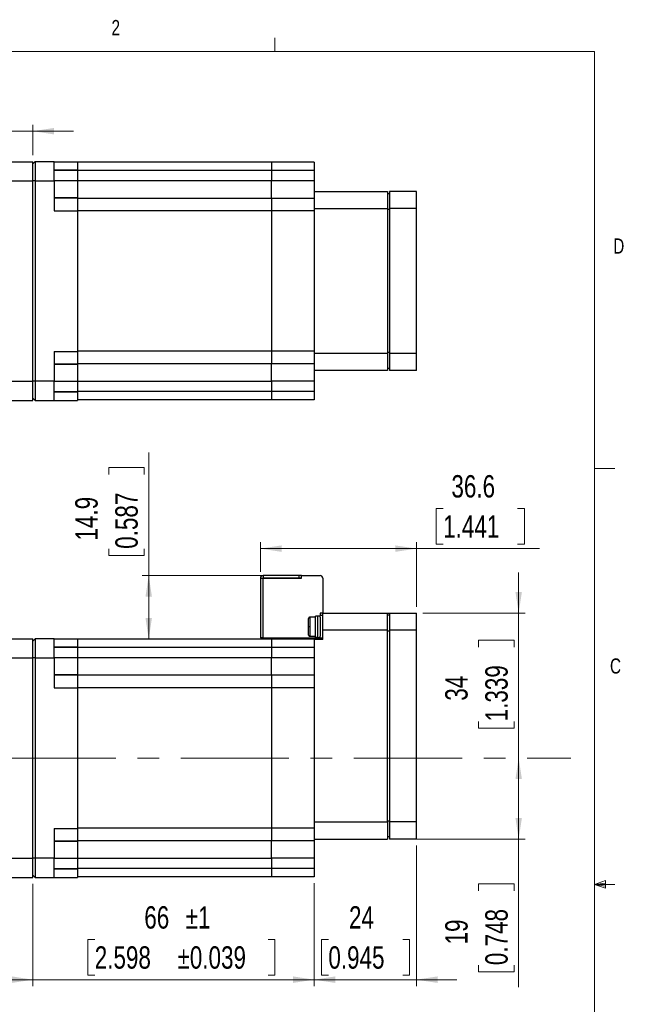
# Model space of a CAD drawing. Header units: millimetres. Extents: x 11 to 421, y 5 to 275.
# Tile 10 of 10: x 326 to 421, y 121 to 275. Entities that reach past the tile are written whole.
import ezdxf

# ---------------------------------------------------------------- set-up
doc = ezdxf.new("R2010")
doc.units = ezdxf.units.MM
doc.linetypes.add('CENTERX2', pattern=[20.32, 12.7, -2.54, 2.54, -2.54])
doc.styles.add('SLDTEXTSTYLE0', font='TXT', dxfattribs={"width": 0.75})
doc.dimstyles.new('SLDDIMSTYLE2', dxfattribs={"dimtxt": 3.5, "dimasz": 3.302, "dimexe": 0, "dimexo": 0.0625, "dimgap": 0.875, "dimtad": 1, "dimdec": 3, "dimlfac": 1.5, "dimrnd": 1e-09, "dimzin": 12, "dimdsep": 46, "dimtxsty": 'SLDTEXTSTYLE0', "dimsah": 1, "dimcen": 0.09, "dimadec": 0, "dimazin": 3, "dimtfac": 1, "dimtdec": 3, "dimtofl": 0, "dimtmove": 0, "dimatfit": 3, "dimfxl": 1, "dimfrac": 2, "dimtolj": 1, "dimtzin": 12, "dimarcsym": 0})
doc.dimstyles.new('SLDDIMSTYLE4', dxfattribs={"dimtxt": 3.5, "dimasz": 3.302, "dimexe": 0, "dimexo": 0.0625, "dimgap": 0.875, "dimtad": 1, "dimdec": 3, "dimlfac": 1.5, "dimrnd": 1e-09, "dimzin": 12, "dimdsep": 46, "dimtxsty": 'SLDTEXTSTYLE0', "dimsah": 1, "dimcen": 0.09, "dimadec": 0, "dimazin": 3, "dimtfac": 1, "dimtdec": 3, "dimtmove": 0, "dimatfit": 0, "dimfxl": 1, "dimfrac": 2, "dimtolj": 1, "dimtzin": 12, "dimarcsym": 0})
doc.dimstyles.new('SLDDIMSTYLE5', dxfattribs={"dimtxt": 3.5, "dimasz": 3.302, "dimexe": 0, "dimexo": 0.0625, "dimgap": 0.875, "dimtad": 1, "dimdec": 0, "dimlfac": 1.5, "dimrnd": 1e-09, "dimzin": 12, "dimdsep": 46, "dimtxsty": 'SLDTEXTSTYLE0', "dimsah": 1, "dimcen": 0.09, "dimadec": 0, "dimazin": 3, "dimtol": 1, "dimtp": 1, "dimtm": 1, "dimtfac": 1, "dimtdec": 0, "dimtmove": 0, "dimatfit": 0, "dimfxl": 1, "dimfrac": 2, "dimtolj": 1, "dimarcsym": 0})
doc.dimstyles.new('SLDDIMSTYLE6', dxfattribs={"dimtxt": 3.5, "dimasz": 3.302, "dimexe": 0, "dimexo": 0.0625, "dimgap": 0.875, "dimtad": 1, "dimdec": 1, "dimlfac": 1.5, "dimrnd": 1e-09, "dimzin": 12, "dimdsep": 46, "dimtxsty": 'SLDTEXTSTYLE0', "dimsah": 1, "dimcen": 0.09, "dimadec": 0, "dimazin": 3, "dimtfac": 1, "dimtdec": 1, "dimtofl": 0, "dimtmove": 0, "dimatfit": 3, "dimfxl": 1, "dimfrac": 2, "dimtolj": 1, "dimtzin": 12, "dimarcsym": 0})

# ---------------------------------------------------------------- blocks, each defined once
blk = doc.blocks.new('_D_5')
at = {"color": 7, "linetype": 'Continuous', "lineweight": 18}
for p, q in [((328.08, 140.14), (328.08, 124.14)), ((372.08, 140.21), (372.08, 124.14)), ((337.76, 131.41), (336.69, 131.41)), ((336.69, 131.41), (336.69, 125.85)), ((364.89, 131.41), (365.95, 131.41)), ((365.95, 131.41), (365.95, 125.85)), ((328.08, 125.14), (321.73, 125.14)), ((328.08, 125.14), (372.08, 125.14)), ((336.69, 125.85), (337.76, 125.85)), ((365.95, 125.85), (364.89, 125.85)), ((372.08, 125.14), (378.43, 125.14))]:
    blk.add_line(p, q, dxfattribs=at)
for points in [[(328.08, 125.14), (324.78, 125.65), (324.78, 124.63)], [(372.08, 125.14), (375.39, 124.63), (375.39, 125.65)]]:
    blk.add_solid(points, dxfattribs=at)
at = {"color": 7, "linetype": 'Continuous', "lineweight": 18, "char_height": 3.5, "attachment_point": 1, "style": 'SLDTEXTSTYLE0'}
for s, insert in [('66', (345.51, 136.63)), ('±1', (352, 136.63)), ('2.598', (337.76, 130.36)), ('±0.039', (350.71, 130.36))]:
    blk.add_mtext(s, dxfattribs=dict(at, insert=insert))
blk = doc.blocks.new('_D_6')
at = {"color": 7, "linetype": 'Continuous', "lineweight": 18}
for p, q in [((388.08, 146.14), (388.08, 124.14)), ((372.08, 140.21), (372.08, 124.14)), ((374.31, 131.41), (373.24, 131.41)), ((373.24, 131.41), (373.24, 125.85)), ((385.94, 131.41), (387.01, 131.41)), ((387.01, 131.41), (387.01, 125.85)), ((372.08, 125.14), (365.73, 125.14)), ((372.08, 125.14), (388.08, 125.14)), ((373.24, 125.85), (374.31, 125.85)), ((387.01, 125.85), (385.94, 125.85)), ((388.08, 125.14), (394.43, 125.14))]:
    blk.add_line(p, q, dxfattribs=at)
for points in [[(372.08, 125.14), (368.78, 125.65), (368.78, 124.63)], [(388.08, 125.14), (391.39, 124.63), (391.39, 125.65)]]:
    blk.add_solid(points, dxfattribs=at)
at = {"color": 7, "linetype": 'Continuous', "lineweight": 18, "char_height": 3.5, "attachment_point": 1, "style": 'SLDTEXTSTYLE0'}
for s, insert in [('24', (377.54, 136.63)), ('0.945', (374.31, 130.36))]:
    blk.add_mtext(s, dxfattribs=dict(at, insert=insert))
blk = doc.blocks.new('_D_7')
at = {"color": 7, "linetype": 'Continuous', "lineweight": 18}
for p, q in [((404.08, 147.14), (404.08, 159.81)), ((384.55, 147.14), (405.08, 147.14)), ((404.08, 147.14), (404.08, 123.99)), ((397.82, 139.05), (397.82, 140.12)), ((397.82, 140.12), (403.37, 140.12)), ((403.37, 140.12), (403.37, 139.05)), ((397.82, 127.41), (397.82, 126.35)), ((397.82, 126.35), (403.37, 126.35)), ((403.37, 126.35), (403.37, 127.41))]:
    blk.add_line(p, q, dxfattribs=at)
for points in [[(404.08, 159.81), (403.58, 156.5), (404.59, 156.5)], [(404.08, 147.14), (404.59, 150.44), (403.58, 150.44)]]:
    blk.add_solid(points, dxfattribs=at)
at = {"color": 7, "linetype": 'Continuous', "lineweight": 18, "char_height": 3.5, "attachment_point": 1, "rotation": 90, "style": 'SLDTEXTSTYLE0'}
for s, insert in [('0.748', (398.86, 127.41)), ('19', (392.59, 130.65))]:
    blk.add_mtext(s, dxfattribs=dict(at, insert=insert))
blk = doc.blocks.new('_D_8')
at = {"color": 7, "linetype": 'Continuous', "lineweight": 18}
for p, q in [((404.08, 182.47), (404.08, 188.82)), ((389.08, 182.47), (405.08, 182.47)), ((404.08, 159.81), (404.08, 182.47)), ((397.82, 177.17), (397.82, 178.24)), ((397.82, 178.24), (403.37, 178.24)), ((403.37, 178.24), (403.37, 177.17)), ((397.82, 165.54), (397.82, 164.47)), ((403.37, 164.47), (403.37, 165.54)), ((397.82, 164.47), (403.37, 164.47)), ((404.08, 159.81), (404.08, 153.46))]:
    blk.add_line(p, q, dxfattribs=at)
for points in [[(404.08, 182.47), (404.59, 185.78), (403.58, 185.78)], [(404.08, 159.81), (403.58, 156.5), (404.59, 156.5)]]:
    blk.add_solid(points, dxfattribs=at)
at = {"color": 7, "linetype": 'Continuous', "lineweight": 18, "char_height": 3.5, "attachment_point": 1, "rotation": 90, "style": 'SLDTEXTSTYLE0'}
for s, insert in [('1.339', (398.86, 165.54)), ('34', (392.59, 168.77))]:
    blk.add_mtext(s, dxfattribs=dict(at, insert=insert))
blk = doc.blocks.new('_D_9')
at = {"color": 7, "linetype": 'Continuous', "lineweight": 18}
for p, q in [((392.27, 198.82), (391.2, 198.82)), ((391.2, 198.82), (391.2, 193.27)), ((403.9, 198.82), (404.97, 198.82)), ((404.97, 198.82), (404.97, 193.27)), ((363.68, 188.95), (363.68, 193.56)), ((363.68, 192.56), (388.08, 192.56)), ((388.08, 183.47), (388.08, 193.56)), ((388.08, 192.56), (407.33, 192.56)), ((391.2, 193.27), (392.27, 193.27)), ((404.97, 193.27), (403.9, 193.27))]:
    blk.add_line(p, q, dxfattribs=at)
for points in [[(363.68, 192.56), (366.99, 192.05), (366.99, 193.06)], [(388.08, 192.56), (384.78, 193.06), (384.78, 192.05)]]:
    blk.add_solid(points, dxfattribs=at)
at = {"color": 7, "linetype": 'Continuous', "lineweight": 18, "char_height": 3.5, "attachment_point": 1, "style": 'SLDTEXTSTYLE0'}
for s, insert in [('36.6', (393.56, 204.05)), ('1.441', (392.27, 197.78))]:
    blk.add_mtext(s, dxfattribs=dict(at, insert=insert))
blk = doc.blocks.new('_D_10')
at = {"color": 7, "linetype": 'Continuous', "lineweight": 18}
for p, q in [((346.2, 188.35), (346.2, 207.59)), ((339.94, 204.17), (339.94, 205.23)), ((339.94, 205.23), (345.49, 205.23)), ((345.49, 205.23), (345.49, 204.17)), ((339.94, 192.53), (339.94, 191.46)), ((345.49, 191.46), (345.49, 192.53)), ((339.94, 191.46), (345.49, 191.46)), ((369.08, 188.35), (345.2, 188.35)), ((346.2, 188.35), (346.2, 178.41))]:
    blk.add_line(p, q, dxfattribs=at)
for points in [[(346.2, 188.35), (345.7, 185.04), (346.71, 185.04)], [(346.2, 178.41), (346.71, 181.71), (345.7, 181.71)]]:
    blk.add_solid(points, dxfattribs=at)
at = {"color": 7, "linetype": 'Continuous', "lineweight": 18, "char_height": 3.5, "attachment_point": 1, "rotation": 90, "style": 'SLDTEXTSTYLE0'}
for s, insert in [('0.587', (340.98, 192.53)), ('14.9', (334.71, 193.82))]:
    blk.add_mtext(s, dxfattribs=dict(at, insert=insert))
blk = doc.blocks.new('_D_11')
at = {"color": 7, "linetype": 'Continuous', "lineweight": 18}
for p, q in [((305.68, 264.11), (304.61, 264.11)), ((304.61, 264.11), (304.61, 258.56)), ((317.32, 264.11), (318.38, 264.11)), ((318.38, 264.11), (318.38, 258.56)), ((324.08, 254.07), (324.08, 258.85)), ((328.08, 254.07), (328.08, 258.85)), ((324.08, 257.85), (302.25, 257.85)), ((304.61, 258.56), (305.68, 258.56)), ((318.38, 258.56), (317.32, 258.56)), ((324.08, 257.85), (328.08, 257.85)), ((328.08, 257.85), (334.43, 257.85))]:
    blk.add_line(p, q, dxfattribs=at)
for points in [[(324.08, 257.85), (320.78, 258.35), (320.78, 257.34)], [(328.08, 257.85), (331.39, 257.34), (331.39, 258.35)]]:
    blk.add_solid(points, dxfattribs=at)
at = {"color": 7, "linetype": 'Continuous', "lineweight": 18, "char_height": 3.5, "attachment_point": 1, "style": 'SLDTEXTSTYLE0'}
for s, insert in [('6', (310.21, 269.34)), ('0.236', (305.68, 263.07))]:
    blk.add_mtext(s, dxfattribs=dict(at, insert=insert))

msp = doc.modelspace()

# ---------------------------------------------------------------- linework, layer by layer
at = {"color": 7, "linetype": 'Continuous', "lineweight": 18}
for p, q in [((365.94419, 270.30866), (365.94419, 272.46256)), ((15.90679, 270.30866), (415.95679, 270.30866)), ((415.95679, 9.95866), (415.95679, 270.30866)), ((415.95679, 205.11242), (419.13179, 205.11242)), ((415.95679, 140.02492), (417.6632, 140.63477)), ((415.95679, 140.02492), (417.6632, 140.25449)), ((417.6632, 140.63477), (417.6632, 139.45143)), ((415.95679, 140.02492), (419.13179, 140.02492)), ((415.95679, 140.02492), (417.6632, 139.45143)), ((415.95679, 140.02492), (417.6632, 139.76309))]:
    msp.add_line(p, q, dxfattribs=at)
at = {"color": 7, "linetype": 'Continuous', "lineweight": 25}
for p, q in [((324.08462, 253.07135), (328.08462, 253.07135)), ((328.41795, 253.07135), (328.08462, 252.73801)), ((328.08462, 250.07135), (328.08462, 253.07135)), ((328.41795, 253.07135), (328.41795, 250.07135)), ((331.41795, 253.07135), (328.41795, 253.07135)), ((331.41795, 250.07135), (331.41795, 253.07135)), ((331.41795, 253.07135), (335.05128, 253.07135)), ((335.05128, 253.07125), (335.05128, 251.73821)), ((365.41795, 253.00468), (335.05128, 253.00468)), ((365.41795, 253.00468), (365.41795, 251.70465)), ((372.08462, 253.00468), (365.41795, 253.00468)), ((372.08462, 253.00468), (372.08462, 251.70465)), ((335.05128, 251.73821), (331.41795, 251.73821)), ((331.41795, 251.73768), (335.05128, 251.73768)), ((335.05128, 251.73821), (335.05128, 251.73768)), ((335.05128, 251.73768), (335.05128, 250.07135)), ((365.41795, 251.70465), (335.05128, 251.70465)), ((365.41795, 251.70465), (365.41795, 250.07135)), ((372.08462, 251.70465), (365.41795, 251.70465)), ((372.08462, 251.70465), (372.08462, 250.07135)), ((324.08462, 250.07135), (328.08462, 250.07135)), ((328.08462, 218.73801), (328.08462, 250.07135)), ((328.41795, 250.07135), (328.08462, 250.07135)), ((328.41795, 250.07135), (328.41795, 218.73801)), ((328.41795, 250.07135), (331.41795, 250.07135)), ((331.41795, 250.07135), (331.41795, 245.40468)), ((335.05128, 250.07135), (331.41795, 250.07135)), ((365.41795, 250.07135), (335.05128, 250.07135)), ((335.05128, 250.07135), (335.05128, 247.40468)), ((365.41795, 247.33801), (365.41795, 250.07135)), ((372.08462, 250.07135), (365.41795, 250.07135)), ((372.08462, 250.07135), (372.08462, 247.33801)), ((372.08462, 248.40468), (383.55128, 248.40468)), ((383.55128, 248.40468), (383.55128, 245.73801)), ((383.88462, 248.07135), (383.55128, 248.07135)), ((388.08462, 248.40468), (383.88462, 248.40468)), ((383.88462, 248.40468), (383.88462, 245.73801)), ((388.08462, 245.73801), (388.08462, 248.40468)), ((335.05128, 247.40468), (331.41795, 247.40468)), ((331.41795, 247.40441), (335.05128, 247.40441)), ((335.05128, 247.40468), (335.05128, 247.40441)), ((335.05128, 247.40441), (335.05128, 245.40484)), ((365.41795, 247.33801), (335.05128, 247.33801)), ((365.41795, 247.33801), (365.41795, 245.38648)), ((372.08462, 247.33801), (365.41795, 247.33801)), ((372.08462, 247.33801), (372.08462, 245.38648)), ((331.41795, 245.40468), (335.05128, 245.40468)), ((335.05128, 245.4045), (335.05128, 223.40486)), ((365.41795, 245.38648), (335.05128, 245.38648)), ((365.41795, 245.38648), (365.41795, 223.42288)), ((372.08462, 245.38648), (365.41795, 245.38648)), ((372.08462, 245.73801), (383.55128, 245.73801)), ((372.08462, 245.38648), (372.08462, 223.42288)), ((383.55128, 245.73801), (383.55128, 223.07135)), ((383.88462, 245.59994), (383.55128, 245.59994)), ((388.08462, 245.73801), (383.88462, 245.73801)), ((383.88462, 245.73801), (383.88462, 223.07135)), ((388.08462, 223.07135), (388.08462, 245.73801)), ((331.41795, 223.40468), (335.05128, 223.40468)), ((331.41795, 223.40468), (331.41795, 218.73801)), ((365.41795, 223.42288), (335.05128, 223.42288)), ((335.05128, 223.40452), (335.05128, 221.40495)), ((365.41795, 223.42288), (365.41795, 221.47135)), ((372.08462, 223.42288), (365.41795, 223.42288)), ((372.08462, 223.42288), (372.08462, 221.47135)), ((383.55128, 223.07135), (372.08462, 223.07135)), ((383.88462, 223.20942), (383.55128, 223.20942)), ((383.55128, 223.07135), (383.55128, 220.40468)), ((388.08462, 223.07135), (383.88462, 223.07135)), ((383.88462, 223.07135), (383.88462, 220.40468)), ((388.08462, 220.40468), (388.08462, 223.07135)), ((335.05128, 221.40495), (331.41795, 221.40495)), ((331.41795, 221.40468), (335.05128, 221.40468)), ((365.41795, 221.47135), (335.05128, 221.47135)), ((335.05128, 221.40495), (335.05128, 221.40468)), ((335.05128, 221.40468), (335.05128, 218.73801)), ((365.41795, 218.73801), (365.41795, 221.47135)), ((372.08462, 221.47135), (365.41795, 221.47135)), ((372.08462, 221.47135), (372.08462, 218.73801)), ((383.55128, 220.40468), (372.08462, 220.40468)), ((383.88462, 220.73801), (383.55128, 220.73801)), ((388.08462, 220.40468), (383.88462, 220.40468)), ((324.08462, 218.73801), (328.08462, 218.73801)), ((328.08462, 215.73801), (328.08462, 218.73801)), ((328.41795, 218.73801), (328.08462, 218.73801)), ((331.41795, 218.73801), (328.41795, 218.73801)), ((328.41795, 218.73801), (328.41795, 215.73801)), ((331.41795, 215.73801), (331.41795, 218.73801)), ((331.41795, 218.73801), (335.05128, 218.73801)), ((335.05128, 218.73801), (365.41795, 218.73801)), ((335.05128, 218.73801), (335.05128, 217.07168)), ((365.41795, 218.73801), (365.41795, 217.10471)), ((372.08462, 218.73801), (365.41795, 218.73801)), ((372.08462, 218.73801), (372.08462, 217.10471)), ((324.08462, 215.73801), (328.08462, 215.73801)), ((328.08462, 216.07135), (328.41795, 215.73801)), ((328.41795, 215.73801), (331.41795, 215.73801)), ((335.05128, 217.07168), (331.41795, 217.07168)), ((331.41795, 217.07115), (335.05128, 217.07115)), ((331.41795, 215.73801), (335.05128, 215.73801)), ((365.41795, 217.10471), (335.05128, 217.10471)), ((335.05128, 217.07168), (335.05128, 217.07115)), ((335.05128, 217.07115), (335.05128, 215.73811)), ((365.41795, 215.80468), (335.05128, 215.80468)), ((365.41795, 217.10471), (365.41795, 215.80468)), ((372.08462, 217.10471), (365.41795, 217.10471)), ((372.08462, 215.80468), (365.41795, 215.80468)), ((372.08462, 217.10471), (372.08462, 215.80468)), ((363.68462, 187.94671), (363.68462, 187.94005)), ((363.68462, 187.94005), (363.68462, 178.60671)), ((363.68462, 187.94005), (364.08462, 187.94005)), ((364.09128, 188.34671), (364.08462, 188.34671)), ((364.08462, 187.94671), (364.08462, 187.94005)), ((364.08462, 187.94671), (364.09128, 187.94671)), ((364.08462, 178.60671), (364.08462, 187.94005)), ((364.08462, 187.94005), (370.08462, 187.94005)), ((364.09128, 188.34671), (364.09128, 187.94671)), ((369.68462, 188.34671), (364.09128, 188.34671)), ((369.68462, 187.94671), (364.09128, 187.94671)), ((369.68462, 188.34671), (369.68462, 187.94671)), ((370.08462, 188.34671), (369.68462, 188.34671)), ((370.08462, 187.94671), (369.68462, 187.94671)), ((370.08462, 187.94005), (370.08462, 188.34671)), ((370.08462, 188.34671), (373.01795, 188.34671)), ((373.42462, 187.94677), (373.42462, 182.48005)), ((372.28462, 181.84005), (371.48462, 181.84005)), ((372.68462, 181.97338), (372.28462, 181.97338)), ((372.28462, 178.70671), (372.28462, 181.97338)), ((373.01795, 182.00671), (372.68462, 182.00671)), ((372.68462, 180.34005), (372.68462, 182.00671)), ((373.01795, 182.48005), (373.01795, 182.07338)), ((373.42462, 182.48005), (373.01795, 182.48005)), ((373.01795, 181.81116), (373.01795, 182.07338)), ((373.41795, 182.07338), (373.01795, 182.07338)), ((373.01795, 181.81116), (373.01795, 178.86894)), ((373.02462, 182.48005), (373.02462, 182.07338)), ((373.41795, 182.47338), (383.55128, 182.47338)), ((373.41795, 179.80671), (373.41795, 182.47338)), ((373.42462, 182.48005), (373.42462, 182.47338)), ((383.55128, 179.80671), (383.55128, 182.47338)), ((383.55128, 182.47338), (383.88462, 182.47338)), ((383.88462, 182.14006), (383.55128, 182.14006)), ((383.88462, 182.47339), (388.08462, 182.47339)), ((383.88462, 182.47339), (383.88462, 179.80672)), ((388.08462, 179.80672), (388.08462, 182.47339)), ((372.68462, 178.67338), (372.68462, 180.34005)), ((371.48462, 178.84005), (372.28462, 178.84005)), ((372.28462, 178.70671), (372.68462, 178.70671)), ((372.68462, 178.67338), (373.01795, 178.67338)), ((373.01795, 178.60671), (373.01795, 178.86894)), ((373.41795, 178.34005), (373.41795, 179.80671)), ((383.55128, 179.80671), (373.41795, 179.80671)), ((383.55128, 149.80671), (383.55128, 179.80671)), ((383.88462, 179.66865), (383.55128, 179.66865)), ((388.08462, 179.80672), (383.88462, 179.80672)), ((383.88462, 179.80672), (383.88462, 149.80672)), ((388.08462, 149.80672), (388.08462, 179.80672)), ((324.08462, 178.47338), (328.08462, 178.47338)), ((328.08462, 178.14005), (328.41795, 178.47338)), ((328.08462, 175.47338), (328.08462, 178.47338)), ((328.41795, 178.47338), (328.41795, 175.47338)), ((331.41795, 178.47338), (328.41795, 178.47338)), ((331.41795, 175.47338), (331.41795, 178.47338)), ((331.41795, 178.47338), (335.05128, 178.47338)), ((335.05128, 177.14025), (331.41795, 177.14025)), ((331.41795, 177.13971), (335.05128, 177.13971)), ((335.05128, 178.47329), (335.05128, 177.14025)), ((365.41795, 178.40671), (335.05128, 178.40671)), ((335.05128, 177.14025), (335.05128, 177.13971)), ((335.05128, 177.13971), (335.05128, 175.47338)), ((365.41795, 177.10668), (335.05128, 177.10668)), ((364.08462, 178.60671), (363.68462, 178.60671)), ((364.08462, 178.60671), (373.01795, 178.60671)), ((365.41795, 178.40671), (365.41795, 177.10668)), ((372.08462, 178.40671), (365.41795, 178.40671)), ((365.41795, 177.10668), (365.41795, 175.47338)), ((372.08462, 177.10668), (365.41795, 177.10668)), ((372.08462, 178.40671), (372.08462, 178.34005)), ((372.08462, 178.34005), (372.08462, 173.30697)), ((373.41795, 178.34005), (372.08462, 178.34005)), ((373.01795, 178.60671), (373.41795, 178.60671)), ((324.08462, 175.47338), (328.08462, 175.47338)), ((328.41795, 175.47338), (328.08462, 175.47338)), ((328.08462, 144.14005), (328.08462, 175.47338)), ((328.41795, 175.47338), (328.41795, 144.14005)), ((328.41795, 175.47338), (331.41795, 175.47338)), ((331.41795, 175.47338), (331.41795, 170.80671)), ((335.05128, 175.47338), (331.41795, 175.47338)), ((335.05128, 175.47338), (335.05128, 172.80671)), ((365.41795, 175.47338), (335.05128, 175.47338)), ((365.41795, 172.74005), (365.41795, 175.47338)), ((372.08462, 175.47338), (365.41795, 175.47338)), ((335.05128, 172.80671), (331.41795, 172.80671)), ((331.41795, 172.80645), (335.05128, 172.80645)), ((335.05128, 172.80671), (335.05128, 172.80645)), ((335.05128, 172.80645), (335.05128, 170.80687)), ((365.41795, 172.74005), (335.05128, 172.74005)), ((365.41795, 172.74005), (365.41795, 170.78852)), ((372.08462, 172.74005), (365.41795, 172.74005)), ((372.08462, 173.30697), (372.08462, 172.74005)), ((372.08462, 172.74005), (372.08462, 170.78852)), ((331.41795, 170.80671), (335.05128, 170.80671)), ((335.05128, 170.80653), (335.05128, 148.8069)), ((365.41795, 170.78852), (335.05128, 170.78852)), ((365.41795, 170.78852), (365.41795, 148.82491)), ((372.08462, 170.78852), (365.41795, 170.78852)), ((372.08462, 170.78852), (372.08462, 148.82491)), ((372.08462, 149.80671), (383.55128, 149.80671)), ((383.88462, 149.94479), (383.55128, 149.94479)), ((383.55128, 149.80671), (383.55128, 147.14005)), ((388.08462, 149.80672), (383.88462, 149.80672)), ((383.88462, 149.80672), (383.88462, 147.14006)), ((388.08462, 147.14006), (388.08462, 149.80672)), ((331.41795, 148.80671), (335.05128, 148.80671)), ((331.41795, 148.80671), (331.41795, 144.14005)), ((365.41795, 148.82491), (335.05128, 148.82491)), ((335.05128, 148.80656), (335.05128, 146.80698)), ((365.41795, 148.82491), (365.41795, 146.87338)), ((372.08462, 148.82491), (365.41795, 148.82491)), ((372.08462, 148.82491), (372.08462, 146.87338)), ((335.05128, 146.80698), (331.41795, 146.80698)), ((331.41795, 146.80671), (335.05128, 146.80671)), ((365.41795, 146.87338), (335.05128, 146.87338)), ((335.05128, 146.80698), (335.05128, 146.80671)), ((335.05128, 146.80671), (335.05128, 144.14005)), ((365.41795, 144.14005), (365.41795, 146.87338)), ((372.08462, 146.87338), (365.41795, 146.87338)), ((372.08462, 147.14005), (383.55128, 147.14005)), ((372.08462, 146.87338), (372.08462, 144.14005)), ((383.88462, 147.47339), (383.55128, 147.47339)), ((388.08462, 147.14006), (383.88462, 147.14006)), ((324.08462, 144.14005), (328.08462, 144.14005)), ((328.41795, 144.14005), (328.08462, 144.14005)), ((328.08462, 141.14005), (328.08462, 144.14005)), ((331.41795, 144.14005), (328.41795, 144.14005)), ((328.41795, 144.14005), (328.41795, 141.14005)), ((331.41795, 141.14005), (331.41795, 144.14005)), ((331.41795, 144.14005), (335.05128, 144.14005)), ((335.05128, 144.14005), (365.41795, 144.14005)), ((335.05128, 144.14005), (335.05128, 142.47371)), ((365.41795, 144.14005), (365.41795, 142.50675)), ((372.08462, 144.14005), (365.41795, 144.14005)), ((372.08462, 144.14005), (372.08462, 142.50675)), ((335.05128, 142.47371), (331.41795, 142.47371)), ((331.41795, 142.47318), (335.05128, 142.47318)), ((365.41795, 142.50675), (335.05128, 142.50675)), ((335.05128, 142.47371), (335.05128, 142.47318)), ((335.05128, 142.47318), (335.05128, 141.14014)), ((365.41795, 142.50675), (365.41795, 141.20671)), ((372.08462, 142.50675), (365.41795, 142.50675)), ((372.08462, 142.50675), (372.08462, 141.20671)), ((324.08462, 141.14005), (328.08462, 141.14005)), ((328.41795, 141.14005), (328.08462, 141.47338)), ((328.41795, 141.14005), (331.41795, 141.14005)), ((331.41795, 141.14005), (335.05128, 141.14005)), ((365.41795, 141.20671), (335.05128, 141.20671)), ((372.08462, 141.20671), (365.41795, 141.20671))]:
    msp.add_line(p, q, dxfattribs=at)
at = {"color": 8, "linetype": 'Continuous', "lineweight": 25}
for p, q in [((371.48462, 180.34005), (371.48462, 181.84005)), ((371.48462, 178.84005), (371.48462, 180.34005))]:
    msp.add_line(p, q, dxfattribs=at)
at = {"color": 7, "linetype": 'CENTERX2', "lineweight": 18, "ltscale": 1.333333}
msp.add_line((242.84224, 159.80671), (412.25383, 159.80671), dxfattribs=at)
at = {"color": 7, "linetype": 'Continuous', "lineweight": 25}
for centre, start, end in [((364.08462, 187.94671), 90, 179.9999996), ((373.02462, 187.94677), 0, 90.9549778)]:
    msp.add_arc(centre, 0.4, start, end, dxfattribs=at)
for points, knots in [([(371.48462, 181.84005), (371.45867, 181.8383), (371.41046, 181.83507), (371.336, 181.80834), (371.25827, 181.75898), (371.1965, 181.68334), (371.15818, 181.59423), (371.15367, 181.53698), (371.15128, 181.50671)], [0, 0, 0, 0, 0.148775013, 0.276389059, 0.450217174, 0.672078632, 0.826609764, 1, 1, 1, 1]), ([(371.15128, 181.50671), (371.15128, 181.50671), (371.15128, 181.45558), (371.15128, 181.28334), (371.15128, 181.16449), (371.15128, 180.9156), (371.15128, 180.78618), (371.15128, 180.54725), (371.15128, 180.43727), (371.15128, 180.34005)], [0, 0, 0, 0, 0.25, 0.25, 0.5, 0.5, 0.75, 0.75, 1, 1, 1, 1]), ([(371.48462, 180.34005), (371.44533, 180.34005), (371.40295, 180.34005), (371.32089, 180.34005), (371.28146, 180.34005), (371.21637, 180.34005), (371.19093, 180.34005), (371.15844, 180.34005), (371.15128, 180.34005), (371.15128, 180.34005)], [0, 0, 0, 0, 0.25, 0.25, 0.5, 0.5, 0.75, 0.75, 1, 1, 1, 1]), ([(371.15128, 180.34005), (371.15128, 180.24282), (371.15128, 180.13285), (371.15128, 179.89391), (371.15128, 179.76449), (371.15128, 179.5156), (371.15128, 179.39676), (371.15128, 179.22451), (371.15128, 179.17338), (371.15128, 179.17338)], [0, 0, 0, 0, 0.25, 0.25, 0.5, 0.5, 0.75, 0.75, 1, 1, 1, 1]), ([(371.15128, 179.17338), (371.15303, 179.14743), (371.15626, 179.09922), (371.18299, 179.02476), (371.23235, 178.94703), (371.30799, 178.88526), (371.3971, 178.84695), (371.45435, 178.84243), (371.48462, 178.84005)], [0, 0, 0, 0, 0.1487750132, 0.276389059, 0.4502171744, 0.6720786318, 0.8266097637, 1, 1, 1, 1])]:
    msp.add_open_spline(points, degree=3, knots=knots, dxfattribs=at)

# ---------------------------------------------------------------- texts
at = {"color": 7, "linetype": 'Continuous', "lineweight": 0, "char_height": 2.38125, "attachment_point": 1, "style": 'SLDTEXTSTYLE0'}
for s, insert in [('2', (340.38527, 275.23953)), ('D', (418.87942, 241.07141)), ('C', (418.36804, 175.38902))]:
    msp.add_mtext(s, dxfattribs=dict(at, insert=insert))

# ---------------------------------------------------------------- dimensions: what is measured, and where the dimension line sits
at = {"color": 7, "linetype": 'Continuous', "lineweight": 18}
for base, p1, p2, dimstyle, picture, middle in [((328.08462, 257.8467), (324.08462, 253.07135), (328.08462, 253.07135), 'SLDDIMSTYLE4', '_D_11', (311.49931, 257.8467)), ((388.08462, 192.55698), (363.68462, 187.94671), (388.08462, 182.47339), 'SLDDIMSTYLE6', '_D_9', (398.08462, 192.55698)), ((388.08462, 125.13878), (372.08462, 141.20671), (388.08462, 147.14006), 'SLDDIMSTYLE4', '_D_6', (380.12567, 125.13878)), ((372.08462, 125.13878), (328.08462, 141.14005), (372.08462, 141.20671), 'SLDDIMSTYLE5', '_D_5', (351.32153, 125.13878))]:
    dim = msp.add_linear_dim(base=base, p1=p1, p2=p2, dimstyle=dimstyle, dxfattribs=at)
    dim.commit()
    dim.dimension.update_dxf_attribs({"geometry": picture, "text_midpoint": middle, "dimtype": 160})
for base, p1, p2, dimstyle, picture, middle in [((346.20405, 178.40671), (370.08462, 188.34671), (335.05128, 178.40671), 'SLDDIMSTYLE6', '_D_10', (346.20405, 198.34678)), ((404.08462, 182.47339), (412.25383, 159.80671), (388.08462, 182.47339), 'SLDDIMSTYLE4', '_D_8', (404.08462, 171.35597)), ((404.08462, 159.80671), (383.55128, 147.14005), (412.25383, 159.80671), 'SLDDIMSTYLE2', '_D_7', (404.08462, 133.23145))]:
    dim = msp.add_linear_dim(base=base, p1=p1, p2=p2, angle=90, dimstyle=dimstyle, dxfattribs=at)
    dim.commit()
    dim.dimension.update_dxf_attribs({"geometry": picture, "text_midpoint": middle, "dimtype": 160})

doc.saveas('drawing.dxf')
